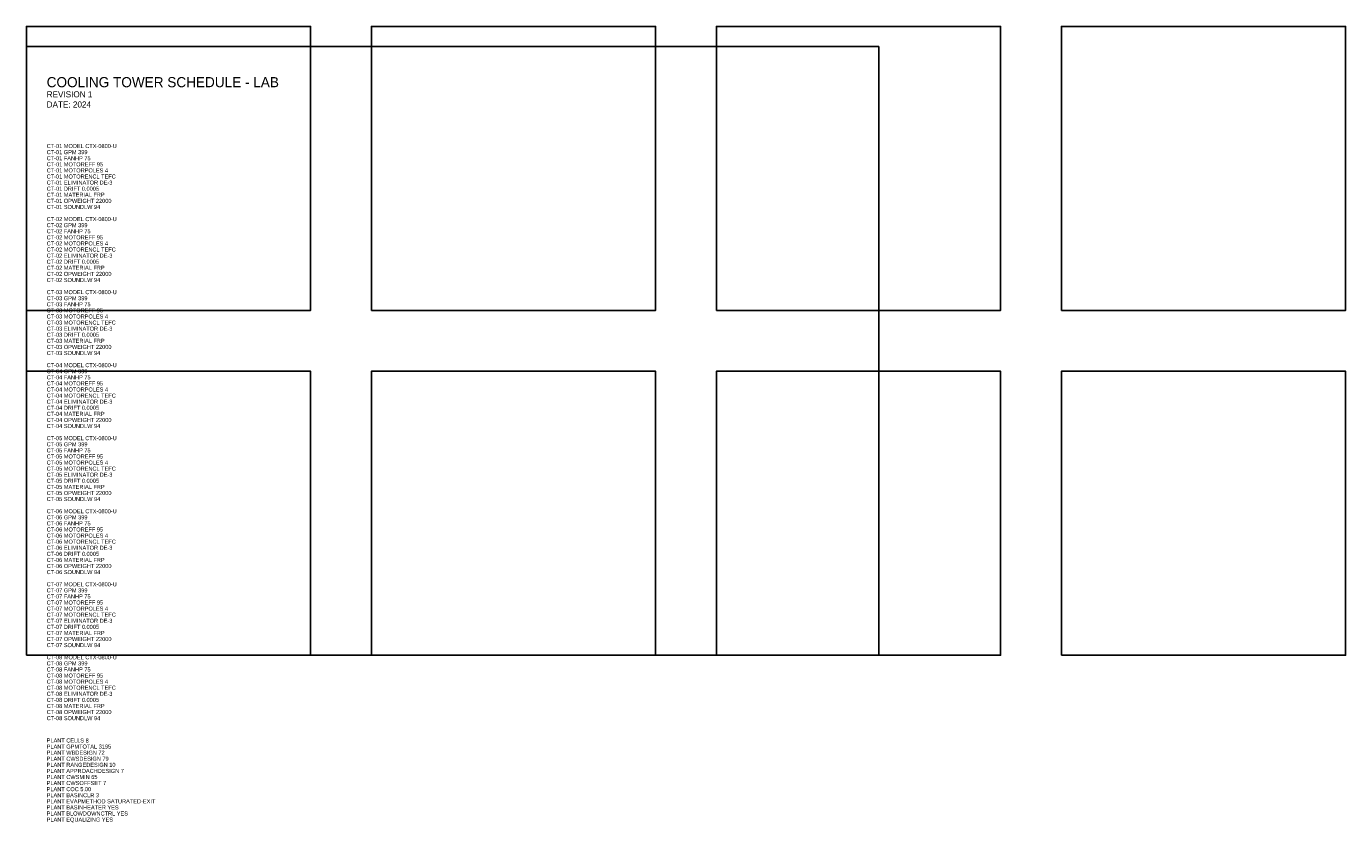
# Model space of a CAD drawing. Header units: metres. Extents: x 0 to 65, y -8.3 to 31.
import ezdxf

# ---------------------------------------------------------------- set-up
doc = ezdxf.new("R2010")
doc.units = ezdxf.units.M
for name, color, linetype in [('G-TBLK', 3, 'Continuous'), ('M-CTWR-PLAN', 2, 'Continuous'), ('M-CTWR-SCHD', 1, 'Continuous')]:
    doc.layers.add(name, color=color, linetype=linetype)

msp = doc.modelspace()

# ---------------------------------------------------------------- linework, layer by layer
at = {"layer": 'G-TBLK'}
msp.add_lwpolyline([(0, 0), (42, 0), (42, 30), (0, 30), (0, 0)], close=True, dxfattribs=at)
at = {"layer": 'M-CTWR-PLAN'}
for points in [[(0, 17), (14, 17), (14, 31), (0, 31), (0, 17)], [(17, 17), (31, 17), (31, 31), (17, 31), (17, 17)], [(34, 17), (48, 17), (48, 31), (34, 31), (34, 17)], [(51, 17), (65, 17), (65, 31), (51, 31), (51, 17)], [(0, 0), (14, 0), (14, 14), (0, 14), (0, 0)], [(17, 0), (31, 0), (31, 14), (17, 14), (17, 0)], [(34, 0), (48, 0), (48, 14), (34, 14), (34, 0)], [(51, 0), (65, 0), (65, 14), (51, 14), (51, 0)]]:
    msp.add_lwpolyline(points, close=True, dxfattribs=at)

# ---------------------------------------------------------------- texts
at = {"layer": 'G-TBLK'}
for s, height, p in [('COOLING TOWER SCHEDULE - LAB', 0.5, (1, 28)), ('REVISION 1', 0.3, (1, 27.5)), ('DATE: 2024', 0.3, (1, 27))]:
    msp.add_text(s, height=height, dxfattribs=at).set_placement(p)
at = {"layer": 'M-CTWR-SCHD'}
for s, p in [('CT-01 MODEL CTX-0800-U', (1, 25)), ('CT-01 GPM 399', (1, 24.7)), ('CT-01 FANHP 75', (1, 24.4)), ('CT-01 MOTOREFF 95', (1, 24.1)), ('CT-01 MOTORPOLES 4', (1, 23.8)), ('CT-01 MOTORENCL TEFC', (1, 23.5)), ('CT-01 ELIMINATOR DE-3', (1, 23.2)), ('CT-01 DRIFT 0.0005', (1, 22.9)), ('CT-01 MATERIAL FRP', (1, 22.6)), ('CT-01 OPWEIGHT 22000', (1, 22.3)), ('CT-01 SOUNDLW 94', (1, 22)), ('CT-02 MODEL CTX-0800-U', (1, 21.4)), ('CT-02 GPM 399', (1, 21.1)), ('CT-02 FANHP 75', (1, 20.8)), ('CT-02 MOTOREFF 95', (1, 20.5)), ('CT-02 MOTORPOLES 4', (1, 20.2)), ('CT-02 MOTORENCL TEFC', (1, 19.9)), ('CT-02 ELIMINATOR DE-3', (1, 19.6)), ('CT-02 DRIFT 0.0005', (1, 19.3)), ('CT-02 MATERIAL FRP', (1, 19)), ('CT-02 OPWEIGHT 22000', (1, 18.7)), ('CT-02 SOUNDLW 94', (1, 18.4)), ('CT-03 MODEL CTX-0800-U', (1, 17.8)), ('CT-03 GPM 399', (1, 17.5)), ('CT-03 FANHP 75', (1, 17.2)), ('CT-03 MOTOREFF 95', (1, 16.9)), ('CT-03 MOTORPOLES 4', (1, 16.6)), ('CT-03 MOTORENCL TEFC', (1, 16.3)), ('CT-03 ELIMINATOR DE-3', (1, 16)), ('CT-03 DRIFT 0.0005', (1, 15.7)), ('CT-03 MATERIAL FRP', (1, 15.4)), ('CT-03 OPWEIGHT 22000', (1, 15.1)), ('CT-03 SOUNDLW 94', (1, 14.8)), ('CT-04 MODEL CTX-0800-U', (1, 14.2)), ('CT-04 GPM 399', (1, 13.9)), ('CT-04 FANHP 75', (1, 13.6)), ('CT-04 MOTOREFF 95', (1, 13.3)), ('CT-04 MOTORPOLES 4', (1, 13)), ('CT-04 MOTORENCL TEFC', (1, 12.7)), ('CT-04 ELIMINATOR DE-3', (1, 12.4)), ('CT-04 DRIFT 0.0005', (1, 12.1)), ('CT-04 MATERIAL FRP', (1, 11.8)), ('CT-04 OPWEIGHT 22000', (1, 11.5)), ('CT-04 SOUNDLW 94', (1, 11.2)), ('CT-05 MODEL CTX-0800-U', (1, 10.6)), ('CT-05 GPM 399', (1, 10.3)), ('CT-05 FANHP 75', (1, 10)), ('CT-05 MOTOREFF 95', (1, 9.7)), ('CT-05 MOTORPOLES 4', (1, 9.4)), ('CT-05 MOTORENCL TEFC', (1, 9.1)), ('CT-05 ELIMINATOR DE-3', (1, 8.8)), ('CT-05 DRIFT 0.0005', (1, 8.5)), ('CT-05 MATERIAL FRP', (1, 8.2)), ('CT-05 OPWEIGHT 22000', (1, 7.9)), ('CT-05 SOUNDLW 94', (1, 7.6)), ('CT-06 MODEL CTX-0800-U', (1, 7)), ('CT-06 GPM 399', (1, 6.7)), ('CT-06 FANHP 75', (1, 6.4)), ('CT-06 MOTOREFF 95', (1, 6.1)), ('CT-06 MOTORPOLES 4', (1, 5.8)), ('CT-06 MOTORENCL TEFC', (1, 5.5)), ('CT-06 ELIMINATOR DE-3', (1, 5.2)), ('CT-06 DRIFT 0.0005', (1, 4.9)), ('CT-06 MATERIAL FRP', (1, 4.6)), ('CT-06 OPWEIGHT 22000', (1, 4.3)), ('CT-06 SOUNDLW 94', (1, 4)), ('CT-07 MODEL CTX-0800-U', (1, 3.4)), ('CT-07 GPM 399', (1, 3.1)), ('CT-07 FANHP 75', (1, 2.8)), ('CT-07 MOTOREFF 95', (1, 2.5)), ('CT-07 MOTORPOLES 4', (1, 2.2)), ('CT-07 MOTORENCL TEFC', (1, 1.9)), ('CT-07 ELIMINATOR DE-3', (1, 1.6)), ('CT-07 DRIFT 0.0005', (1, 1.3)), ('CT-07 MATERIAL FRP', (1, 1)), ('CT-07 OPWEIGHT 22000', (1, 0.7)), ('CT-07 SOUNDLW 94', (1, 0.4)), ('CT-08 MODEL CTX-0800-U', (1, -0.2)), ('CT-08 GPM 399', (1, -0.5)), ('CT-08 FANHP 75', (1, -0.8)), ('CT-08 MOTOREFF 95', (1, -1.1)), ('CT-08 MOTORPOLES 4', (1, -1.4)), ('CT-08 MOTORENCL TEFC', (1, -1.7)), ('CT-08 ELIMINATOR DE-3', (1, -2)), ('CT-08 DRIFT 0.0005', (1, -2.3)), ('CT-08 MATERIAL FRP', (1, -2.6)), ('CT-08 OPWEIGHT 22000', (1, -2.9)), ('CT-08 SOUNDLW 94', (1, -3.2)), ('PLANT CELLS 8', (1, -4.3)), ('PLANT GPMTOTAL 3195', (1, -4.6)), ('PLANT WBDESIGN 72', (1, -4.9)), ('PLANT CWSDESIGN 79', (1, -5.2)), ('PLANT RANGEDESIGN 10', (1, -5.5)), ('PLANT APPROACHDESIGN 7', (1, -5.8)), ('PLANT CWSMIN 65', (1, -6.1)), ('PLANT CWSOFFSET 7', (1, -6.4)), ('PLANT COC 5.00', (1, -6.7)), ('PLANT BASINCLR 3', (1, -7)), ('PLANT EVAPMETHOD SATURATED-EXIT', (1, -7.3)), ('PLANT BASINHEATER YES', (1, -7.6)), ('PLANT BLOWDOWNCTRL YES', (1, -7.9)), ('PLANT EQUALIZING YES', (1, -8.2))]:
    msp.add_text(s, height=0.2, dxfattribs=at).set_placement(p)

doc.saveas('drawing.dxf')
